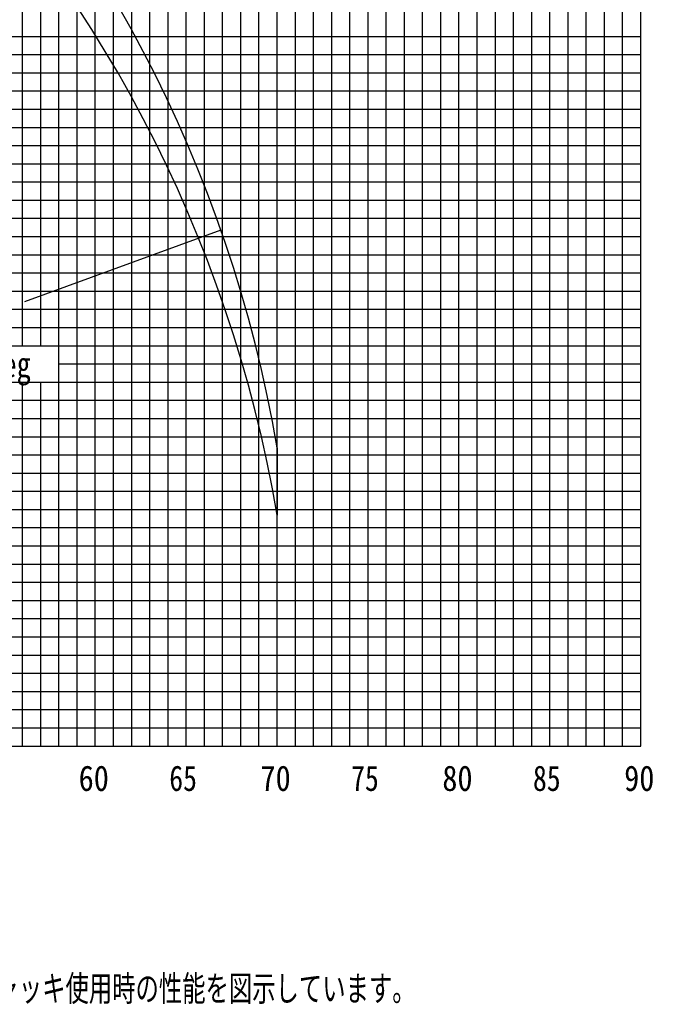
# Model space of a CAD drawing. Extents: x -390590 to 48051, y -92424 to 51651.
# Tile 19 of 37: x -157682 to -122671, y -92424 to -38312. Entities that reach past the tile are written whole.
import ezdxf

# ---------------------------------------------------------------- set-up
doc = ezdxf.new("R2010")
doc.units = 0
doc.layers.get('0').update_dxf_attribs({"linetype": 'CONTINUOUS'})

msp = doc.modelspace()

# ---------------------------------------------------------------- linework, layer by layer
at = {"color": 252, "linetype": 'Continuous'}
for p, q in [((-157522.596892, -56228.802241), (-157522.596892, 31771.197759)), ((-156522.596892, -56228.802241), (-156522.596892, 31771.197759)), ((-155522.596892, -78228.802241), (-155522.596892, 31771.197759)), ((-154522.596892, -78228.802241), (-154522.596892, 31771.197759)), ((-152522.596892, -78228.802241), (-152522.596892, 31771.197759)), ((-151522.596892, -78228.802241), (-151522.596892, 31771.197759)), ((-150522.596892, -78228.802241), (-150522.596892, 31771.197759)), ((-149522.596892, -78228.802241), (-149522.596892, 31771.197759)), ((-147522.596892, -78228.802241), (-147522.596892, 31771.197759)), ((-146522.596892, -78228.802241), (-146522.596892, 31771.197759)), ((-145522.596892, -78228.802241), (-145522.596892, 31771.197759)), ((-144522.596892, -78228.802241), (-144522.596892, 31771.197759)), ((-142522.596892, -78228.802241), (-142522.596892, 31771.197759)), ((-141522.596892, -78228.802241), (-141522.596892, 31771.197759)), ((-140522.596892, -78228.802241), (-140522.596892, 31771.197759)), ((-139522.596892, -78228.802241), (-139522.596892, 31771.197759)), ((-137522.596892, -78228.802241), (-137522.596892, 31771.197759)), ((-136522.596892, -78228.802241), (-136522.596892, 31771.197759)), ((-135522.596892, -78228.802241), (-135522.596892, 31771.197759)), ((-134522.596892, -78228.802241), (-134522.596892, 31771.197759)), ((-132522.596892, -78228.802241), (-132522.596892, 31771.197759)), ((-131522.596892, -78228.802241), (-131522.596892, 31771.197759)), ((-130522.596892, -78228.802241), (-130522.596892, 31771.197759)), ((-129522.596892, -78228.802241), (-129522.596892, 31771.197759)), ((-127522.596892, -78228.802241), (-127522.596892, 31771.197759)), ((-126522.596892, -78228.802241), (-126522.596892, 31771.197759)), ((-125522.596892, -78228.802241), (-125522.596892, 31771.197759)), ((-124522.596892, -78228.802241), (-124522.596892, 31771.197759)), ((-164522.596892, -39228.802241), (-123522.596892, -39228.802241)), ((-209598.044284, -40228.802241), (-123522.596892, -40228.802241)), ((-209738.585119, -41228.802241), (-123522.596892, -41228.802241)), ((-209879.125954, -42228.802241), (-123522.596892, -42228.802241)), ((-210100.628766, -44228.802241), (-123522.596892, -44228.802241)), ((-210241.1696, -45228.802241), (-123522.596892, -45228.802241)), ((-210381.710435, -46228.802241), (-123522.596892, -46228.802241)), ((-210522.25127, -47228.802241), (-123522.596892, -47228.802241)), ((-210803.332939, -49228.802241), (-123522.596892, -49228.802241)), ((-210943.873774, -50228.802241), (-123522.596892, -50228.802241)), ((-211084.414609, -51228.802241), (-123522.596892, -51228.802241)), ((-211165.375374, -52228.802241), (-123522.596892, -52228.802241)), ((-211446.457044, -54228.802241), (-123522.596892, -54228.802241)), ((-211586.997878, -55228.802241), (-123522.596892, -55228.802241)), ((-211727.538713, -56228.802241), (-123522.596892, -56228.802241)), ((-155522.596892, -57228.802241), (-123522.596892, -57228.802241)), ((-157522.596892, -78228.802241), (-157522.596892, -58228.802241)), ((-156522.596892, -78228.802241), (-156522.596892, -58228.802241)), ((-212151.180387, -59228.802241), (-123522.596892, -59228.802241)), ((-212291.721222, -60228.802241), (-123522.596892, -60228.802241)), ((-212385.810231, -61228.802241), (-123522.596892, -61228.802241)), ((-212469.078291, -62228.802241), (-123522.596892, -62228.802241)), ((-212750.15996, -64228.802241), (-123522.596892, -64228.802241)), ((-212694.897834, -65228.802241), (-123522.596892, -65228.802241)), ((-212608.42886, -66228.802241), (-123522.596892, -66228.802241)), ((-212566.519585, -67228.802241), (-123522.596892, -67228.802241)), ((-212482.701034, -69228.802241), (-123522.596892, -69228.802241)), ((-212440.791758, -70228.802241), (-123522.596892, -70228.802241)), ((-212356.837796, -71228.802241), (-123522.596892, -71228.802241)), ((-212314.92852, -72228.802241), (-123522.596892, -72228.802241)), ((-210255.151679, -74228.802241), (-123522.596892, -74228.802241)), ((-209892.322314, -75228.802241), (-123522.596892, -75228.802241)), ((-208333.817902, -76228.802241), (-123522.596892, -76228.802241)), ((-208333.817902, -77228.802241), (-123522.596892, -77228.802241))]:
    msp.add_line(p, q, dxfattribs=at)
at = {"color": 14, "linetype": 'Continuous'}
for p, q in [((-153522.596892, -78228.802241), (-153522.596892, 31771.197759)), ((-148522.596892, -78228.802241), (-148522.596892, 31771.197759)), ((-143522.596892, -78228.802241), (-143522.596892, 31771.197759)), ((-138522.596892, -78228.802241), (-138522.596892, 31771.197759)), ((-133522.596892, -78228.802241), (-133522.596892, 31771.197759)), ((-128522.596892, -78228.802241), (-128522.596892, 31771.197759)), ((-123522.596892, -78228.802241), (-123522.596892, 31771.197759)), ((-209960.087931, -43228.802241), (-123522.596892, -43228.802241)), ((-210662.792104, -48228.802241), (-123522.596892, -48228.802241)), ((-211305.916209, -53228.802241), (-123522.596892, -53228.802241)), ((-212008.620382, -58228.802241), (-123522.596892, -58228.802241)), ((-212609.619125, -63228.802241), (-123522.596892, -63228.802241)), ((-212524.610309, -68228.802241), (-123522.596892, -68228.802241)), ((-212273.019245, -73228.802241), (-123522.596892, -73228.802241)), ((-213522.596892, -78228.802241), (-123522.596892, -78228.802241))]:
    msp.add_line(p, q, dxfattribs=at)
at = {"color": 151, "linetype": 'Continuous'}
for p, q in [((-146612.874794, -49882.596774), (-157410.760349, -53812.705709)), ((-143522.596892, -61848.998642), (-143522.596892, -65541.634432))]:
    msp.add_line(p, q, dxfattribs=at)
for centre in [(-215422.596892, -74034.67385), (-215422.596892, -77727.30964)]:
    msp.add_arc(centre, 72925.308914, 9.619135, 81.340973, dxfattribs=at)

# ---------------------------------------------------------------- texts
at = {"color": 7, "linetype": 'Continuous', "char_height": 1400, "attachment_point": 1}
for s, insert in [('\\W0.827255;\\A1;20deg', (-161002.429979, -56560.626065)), ('\\W0.872378;\\A1;60', (-154438.776064, -79298.485084)), ('\\W0.799680;\\A1;65', (-149455.738979, -79298.485084)), ('\\W0.872378;\\A1;70', (-144438.776064, -79298.485084)), ('\\W0.799680;\\A1;75', (-139455.738979, -79298.485084)), ('\\W0.872378;\\A1;80', (-134438.776064, -79298.485084)), ('\\W0.799680;\\A1;85', (-129455.738979, -79298.485084)), ('\\W0.872378;\\A1;90', (-124438.776064, -79298.485084)), ('\\W0.705223;\\A1;（注意）1.上図はブームおよびジブのたわみを含んでいません｡\\P\u3000\u3000\u3000\u30002.カウンタウエイト164ｔ、アウトリガ張出幅9.0m、アシストジャッキ使用時の性能を図示しています。', (-200995.688867, -88517.971003))]:
    msp.add_mtext(s, dxfattribs=dict(at, insert=insert))

doc.saveas('drawing.dxf')
